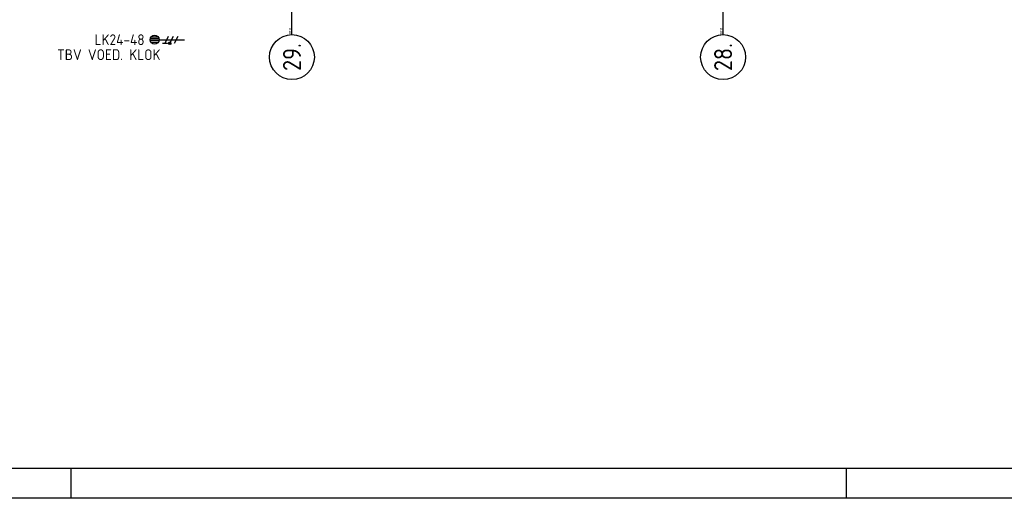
# Model space of a CAD drawing. Header units: millimetres. Extents: x -6587 to 112885, y 244 to 84344.
# Tile 2 of 57: x 13052 to 29496, y 244 to 8232. Entities that reach past the tile are written whole.
import ezdxf
from ezdxf.enums import TextEntityAlignment as Align

# ---------------------------------------------------------------- set-up
doc = ezdxf.new("R2010")
doc.units = ezdxf.units.MM
doc.header["$LTSCALE"] = 100
doc.linetypes.add('DASHDOT', pattern=[9, 6, -1.5, 0, -1.5])
doc.layers.get('0').update_dxf_attribs({"color": 9, "linetype": 'CONTINUOUS'})
for name, color, linetype in [('AL$7----_STRAMIEN', 1, 'DASHDOT'), ('ALN-----_BLOCKNAAM', 2, 'CONTINUOUS'), ('EB62204-_ATTRIB', 2, 'CONTINUOUS'), ('EL62204-_KRACHT-ASP230', 3, 'CONTINUOUS'), ('LIJN025', 10, 'CONTINUOUS'), ('LIJN050', 90, 'CONTINUOUS'), ('TEKST25', 10, 'CONTINUOUS'), ('TEKST35', 50, 'CONTINUOUS'), ('TEKST50', 90, 'CONTINUOUS')]:
    doc.layers.add(name, color=color, linetype=linetype)
doc.styles.add('1_8', font='iso', dxfattribs={"width": 0.7, "height": 1.8})
doc.styles.add('ISO', font='ISO.SHX')
doc.styles.add('ROMAND', font='romand')
doc.styles.get("Standard").update_dxf_attribs({"font": 'iso.shx'})

# ---------------------------------------------------------------- blocks, each defined once
blk = doc.blocks.new('A0-G')
at = {"layer": 'LIJN025'}
for p, q in [((205, 0), (205, 5)), ((334.5, 0), (334.5, 5))]:
    blk.add_line(p, q, dxfattribs=at)
blk.add_lwpolyline([(1189, 841), (1189, 0), (0, 0), (0, 841)], close=True, dxfattribs=at)
at = {"layer": 'LIJN050', "const_width": 0.2}
blk.add_lwpolyline([(1184, 836), (25, 836), (25, 5), (1184, 5)], close=True, dxfattribs=at)
at = {"layer": 'TEKST25', "style": 'ROMAND', "width": 2.899115}
blk.add_attdef('STATUS', text='', height=2.5, dxfattribs=at).set_placement((1143, 71.5), (1182, 71.5), align=Align.FIT)
at = {"layer": 'TEKST25', "style": 'ISO'}
for tag, p in [('E', (1144.25, 66)), ('NAAM-E', (1155.75, 66)), ('DATUM-E', (1174, 66)), ('D', (1144.25, 61)), ('NAAM-D', (1155.75, 61)), ('DATUM-D', (1174, 61)), ('C', (1144.25, 56)), ('NAAM-C', (1155.75, 56)), ('DATUM-C', (1174, 56)), ('B', (1144.25, 51)), ('NAAM-B', (1155.75, 51)), ('DATUM-B', (1174, 51)), ('A', (1144.25, 46)), ('NAAM-A', (1155.75, 46)), ('DATUM-A', (1174, 46))]:
    blk.add_attdef(tag, text='', height=2.5, dxfattribs=at).set_placement(p, align=Align.CENTER)
for tag, p in [('DATUM', (1021.75, 36.25)), ('SCHAAL', (1057, 36.25)), ('GETEKEND', (1087.25, 36.25)), ('GECONTOL.', (1122, 36.25)), ('FORMAAT', (1152.25, 28.25))]:
    blk.add_attdef(tag, p, '', height=2.5, dxfattribs=at)
at = {"layer": 'TEKST35', "style": 'ISO'}
for tag, p in [('PROJECT', (1023.5, 72.5)), ('PLAATS', (1023.5, 63.5)), ('INSTALLATIE-REGEL1', (1023.5, 52.5)), ('INSTALLATIE-REGEL2', (1023.5, 43.5))]:
    blk.add_attdef(tag, p, '', height=4, dxfattribs=at)
blk.add_attdef('PROJ.NR.', text='', height=4, dxfattribs=at).set_placement((1170, 23), align=Align.CENTER)
at = {"layer": 'TEKST50', "style": 'ISO'}
blk.add_attdef('FILE-NAAM', text='', height=5, dxfattribs=at).set_placement((1162.5, 7.5), align=Align.CENTER)
blk = doc.blocks.new('ES3X2')
for p, q in [((-0.45, 1.4), (-0.45, 2.6)), ((-0.15, 1.27), (-0.15, 2.73)), ((0.15, 1.27), (0.15, 2.73)), ((0.45, 1.4), (0.45, 2.6)), ((0, 1.25), (0, -3))]:
    blk.add_line(p, q)
at = {"color": 210}
for p, q in [((-0.6, 0.65), (-0.6, -0.15)), ((-0.6, 0.25), (0.6, -0.35)), ((-0.72, -0.71), (-0.72, -0.39)), ((-0.64, -0.75), (-0.64, -0.35)), ((-0.6, -0.55), (0.6, -1.15)), ((-0.6, -1.35), (0.6, -1.95)), ((-0.56, -0.75), (-0.56, -0.35)), ((-0.48, -0.71), (-0.48, -0.39))]:
    blk.add_line(p, q, dxfattribs=at)
blk.add_circle((0, 2), 0.75)
blk.add_circle((-0.6, -0.55), 0.2, dxfattribs=at)
at = {"style": '1_8'}
for tag, flags, p in [('VERMOGEN', 9, (-2.5, 4.5)), ('GROEP', 8, (0, 4.5)), ('SCHAK', 8, (2.5, 4.5)), ('KAST', 9, (7, 4.5)), ('DOEL', 8, (-2.5, 1))]:
    blk.add_attdef(tag, text='', height=1.8, rotation=90, dxfattribs=dict(at, flags=flags)).set_placement(p, align=Align.MIDDLE_LEFT)
at = {"style": '1_8', "flags": 8}
blk.add_attdef('TAL', text='', height=1.8, rotation=90, dxfattribs=at).set_placement((2.5, 4.5), align=Align.MIDDLE_CENTER)
at = {"style": '1_8', "flags": 9}
blk.add_attdef('M_CODE', text='', height=1.8, dxfattribs=at).set_placement((0, 0), align=Align.MIDDLE_CENTER)
blk = doc.blocks.new('1011')
at = {"layer": 'AL$7----_STRAMIEN', "color": 7, "linetype": 'Continuous'}
blk.add_circle((-750, 0), 750, dxfattribs=at)
at = {"layer": 'AL$7----_STRAMIEN', "color": 3, "linetype": 'Continuous'}
blk.add_attdef('STR-NAAM', text='', height=600, rotation=360, dxfattribs=at).set_placement((-750, 0), align=Align.MIDDLE)
at = {"layer": 'ALN-----_BLOCKNAAM', "linetype": 'Continuous'}
blk.add_text('1011', height=100, dxfattribs=at).set_placement((0, 0))
blk = doc.blocks.new('A$Cb38f1ce1')
at = {"layer": 'AL$7----_STRAMIEN', "color": 1}
blk.add_line((14348, 1456), (14348, 70113), dxfattribs=at)
blk.add_lwpolyline([(21548, 1456), (21548, 70088)], dxfattribs=at)
at = {"layer": 'AL$7----_STRAMIEN', "xscale": 0.5, "yscale": 0.5, "zscale": 0.5, "rotation": 90}
for p, values in [((14348, 1456), {'STR-NAAM': '29.'}), ((21548, 1456), {'STR-NAAM': '28.'})]:
    blk.add_blockref('1011', p, dxfattribs=at).add_auto_attribs(values)

msp = doc.modelspace()

# ---------------------------------------------------------------- block references
at = {"xscale": 100, "yscale": 100, "zscale": 100}
msp.add_blockref('A0-G', (-6587, 244), dxfattribs=at)
at = {"layer": 'EL62204-_KRACHT-ASP230'}
ref = msp.add_blockref('ES3X2', (15504, 7898), dxfattribs=dict(at, xscale=100, yscale=100, zscale=100, rotation=90.00000000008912))
ref.add_attrib('DOEL', 'TBV VOED. KLOK', dxfattribs={"layer": 'EB62204-_ATTRIB', "color": 1, "height": 180, "style": '1_8', "flags": 8}).set_placement((15404, 7648), align=Align.MIDDLE_RIGHT)
ref.add_attrib('GROEP', 'LK24-48', dxfattribs={"layer": 'EB62204-_ATTRIB', "color": 1, "height": 180, "style": '1_8', "flags": 8}).set_placement((15138, 7898), align=Align.MIDDLE_RIGHT)
at = {"layer": 'LIJN025'}
msp.add_blockref('A$Cb38f1ce1', (3251, 6527), dxfattribs=at)

doc.saveas('drawing.dxf')
